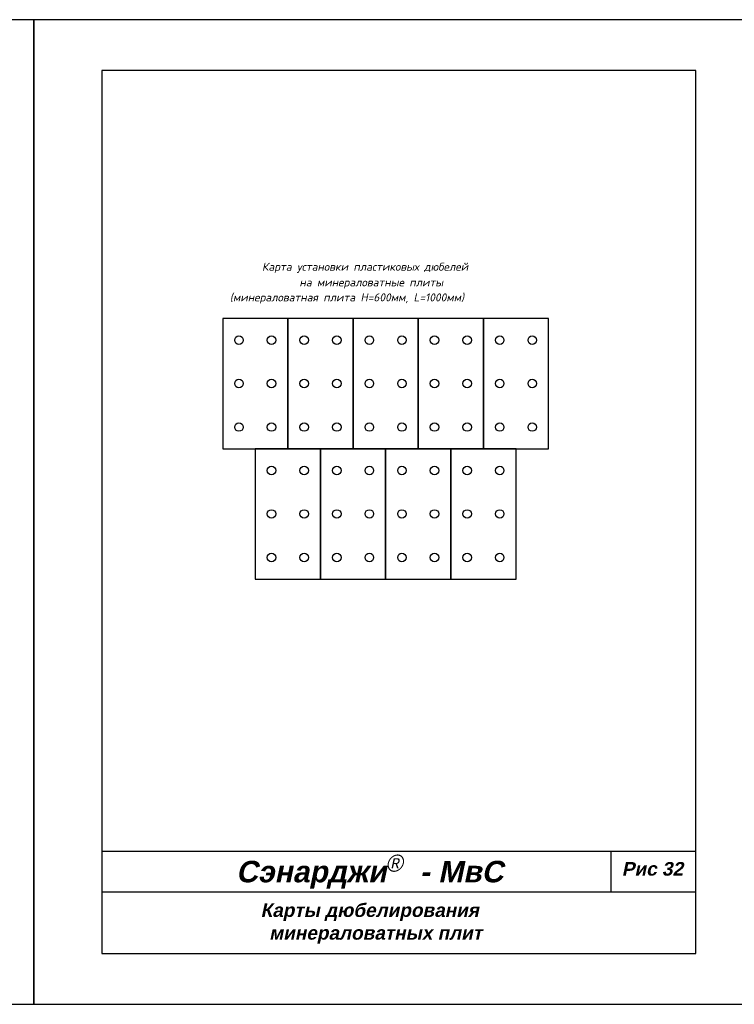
# Model space of a CAD drawing. Header units: inches. Extents: x 47 to 4151, y -1120 to 1902.
# Tile 44 of 93: x 256 to 467, y 610 to 900. Entities that reach past the tile are written whole.
import ezdxf

# ---------------------------------------------------------------- set-up
doc = ezdxf.new("R2010")
doc.units = ezdxf.units.IN
doc.header["$LTSCALE"] = 10
doc.header["$MEASUREMENT"] = 0
for name, color, linetype in [('DUBEL', 142, 'Continuous'), ('ndp', 242, 'Continuous'), ('ramka', 248, 'Continuous')]:
    doc.layers.add(name, color=color, linetype=linetype)
doc.layers.add('Layer1', color=108, linetype='Continuous', lineweight=30)
doc.layers.add('list', color=5, linetype='Continuous', plot=False)
doc.styles.add('ndp', font='ARIALBD.TTF', dxfattribs={"oblique": 12})
doc.styles.add('style2', font='romans.shx', dxfattribs={"oblique": 12})

msp = doc.modelspace()

# ---------------------------------------------------------------- linework, layer by layer
at = {"layer": 'DUBEL'}
for centre in [(320.959138, 805.988117), (330.559138, 805.988117), (340.159138, 805.988117), (349.759138, 805.988117), (359.359138, 805.988117), (368.959138, 805.988117), (378.559138, 805.988117), (388.159138, 805.988117), (397.759138, 805.988117), (407.359138, 805.988117), (320.959138, 793.188117), (330.559138, 793.188117), (340.159138, 793.188117), (349.759138, 793.188117), (359.359138, 793.188117), (368.959138, 793.188117), (378.559138, 793.188117), (388.159138, 793.188117), (397.759138, 793.188117), (407.359138, 793.188117), (320.959138, 780.388117), (330.559138, 780.388117), (340.159138, 780.388117), (349.759138, 780.388117), (359.359138, 780.388117), (368.959138, 780.388117), (378.559138, 780.388117), (388.159138, 780.388117), (397.759138, 780.388117), (407.359138, 780.388117), (330.559138, 767.588117), (340.159138, 767.588117), (349.759138, 767.588117), (359.359138, 767.588117), (368.959138, 767.588117), (378.559138, 767.588117), (388.159138, 767.588117), (397.759138, 767.588117), (330.559138, 754.788117), (340.159138, 754.788117), (349.759138, 754.788117), (359.359138, 754.788117), (368.959138, 754.788117), (378.559138, 754.788117), (388.159138, 754.788117), (397.759138, 754.788117), (330.559138, 741.988117), (340.159138, 741.988117), (349.759138, 741.988117), (359.359138, 741.988117), (368.959138, 741.988117), (378.559138, 741.988117), (388.159138, 741.988117), (397.759138, 741.988117)]:
    msp.add_circle(centre, 1.257963, dxfattribs=at)
at = {"layer": 'Layer1'}
for points in [[(316.159138, 773.988117), (335.359138, 773.988117), (335.359138, 812.388117), (316.159138, 812.388117)], [(335.359138, 773.988117), (354.559138, 773.988117), (354.559138, 812.388117), (335.359138, 812.388117)], [(354.559138, 773.988117), (373.759138, 773.988117), (373.759138, 812.388117), (354.559138, 812.388117)], [(373.759138, 773.988117), (392.959138, 773.988117), (392.959138, 812.388117), (373.759138, 812.388117)], [(392.959138, 773.988117), (412.159138, 773.988117), (412.159138, 812.388117), (392.959138, 812.388117)], [(325.759138, 735.588117), (344.959138, 735.588117), (344.959138, 773.988117), (325.759138, 773.988117)], [(344.959138, 735.588117), (364.159138, 735.588117), (364.159138, 773.988117), (344.959138, 773.988117)], [(364.159138, 735.588117), (383.359138, 735.588117), (383.359138, 773.988117), (364.159138, 773.988117)], [(383.359138, 735.588117), (402.559138, 735.588117), (402.559138, 773.988117), (383.359138, 773.988117)]]:
    msp.add_lwpolyline(points, close=True, dxfattribs=at)
at = {"layer": 'list'}
for points in [[(50.523751, 610.370459), (260.523751, 610.370459), (260.523751, 900.370459), (50.523751, 900.370459)], [(260.523751, 610.370459), (470.523751, 610.370459), (470.523751, 900.370459), (260.523751, 900.370459)]]:
    msp.add_lwpolyline(points, close=True, dxfattribs=at)
at = {"layer": 'ramka'}
for p, q in [((455.523751, 655.370459), (280.523751, 655.370459)), ((430.523751, 655.370459), (430.523751, 643.370459)), ((455.523751, 643.370459), (280.523751, 643.370459))]:
    msp.add_line(p, q, dxfattribs=at)
msp.add_lwpolyline([(280.523751, 625.370459), (455.523751, 625.370459), (455.523751, 885.370459), (280.523751, 885.370459)], close=True, dxfattribs=at)

# ---------------------------------------------------------------- texts
at = {"layer": 'ndp', "oblique": 12}
for s, height, style, p in [('Карта установки пластиковых дюбелей ', 2.34619952, 'style2', (327.748295, 826.43821)), ('на минераловатные плиты', 2.34619952, 'style2', (338.770048, 821.839963)), (' (минераловатная плита Н=600мм, L=1000мм)', 2.34619952, 'style2', (316.726542, 817.410141)), ('Сэнарджи    - МвС', 6.33260053, 'ndp', (320.10042, 646.294796)), ('Рис 32', 4, 'ndp', (433.727131, 648.27251)), ('Карты дюбелирования', 4, 'ndp', (327.327807, 636.096848)), ('минераловатных плит', 4, 'ndp', (329.836768, 629.408572))]:
    msp.add_text(s, height=height, dxfattribs=dict(at, style=style)).set_placement(p)
at = {"layer": 'ndp', "insert": (364.163223, 654.433881), "char_height": 5, "attachment_point": 1, "style": 'style2'}
msp.add_mtext('{\\fCentury Gothic|b0|i0|c204|p32;®}', dxfattribs=at)

doc.saveas('drawing.dxf')
